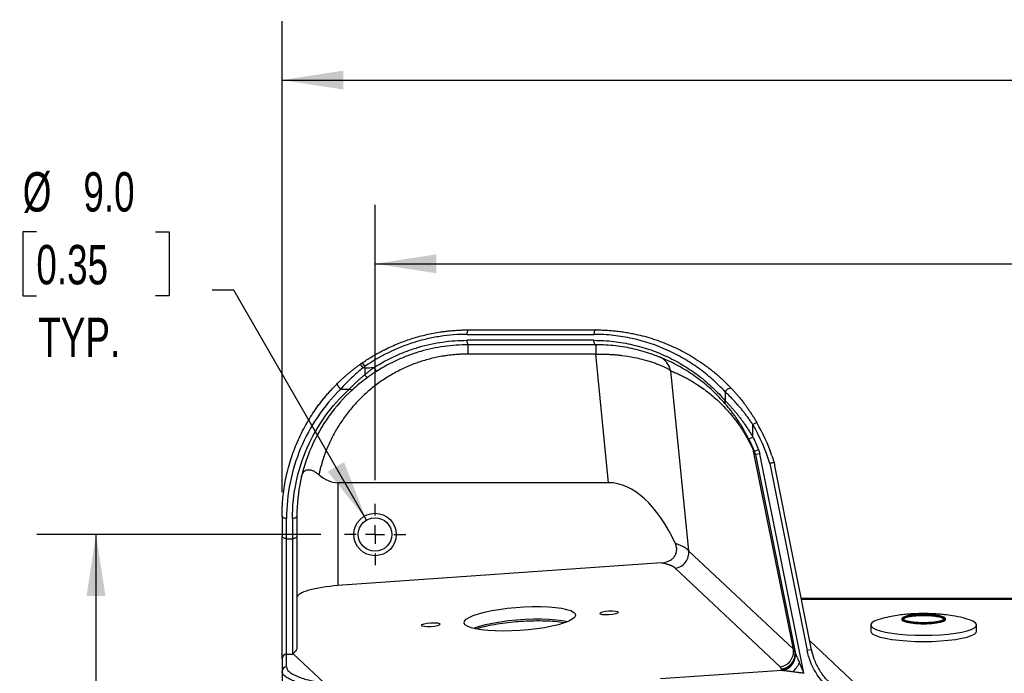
# Model space of a CAD drawing. Header units: millimetres. Extents: x 32 to 1437, y 32 to 1048.
# Tile 9 of 21: x 177 to 441, y 517 to 693. Entities that reach past the tile are written whole.
import ezdxf

# ---------------------------------------------------------------- set-up
doc = ezdxf.new("R2010")
doc.units = ezdxf.units.MM
doc.header["$LTSCALE"] = 5
doc.linetypes.add('CENTERX2', pattern=[20.32, 12.7, -2.54, 2.54, -2.54])
doc.layers.add('CENTER', color=40, linetype='CENTERX2')
doc.layers.add('DIMENSIONS', color=140, linetype='Continuous', lineweight=25)
doc.styles.add('SLDTEXTSTYLE0', font='TXT', dxfattribs={"width": 0.7})
doc.dimstyles.new('SLDDIMSTYLE0', dxfattribs={"dimtxt": 10.790039, "dimasz": 16.51, "dimexe": 0, "dimexo": 0.0625, "dimgap": 2.69751, "dimtad": 0, "dimtih": 1, "dimtoh": 1, "dimrnd": 1e-09, "dimzin": 4, "dimdsep": 46, "dimtxsty": 'SLDTEXTSTYLE0', "dimsah": 1, "dimcen": 0.09, "dimadec": 0, "dimazin": 1, "dimtfac": 1, "dimtofl": 0, "dimtmove": 0, "dimatfit": 3, "dimfxl": 0, "dimfrac": 2, "dimtolj": 1, "dimtzin": 12, "dimarcsym": 0})
doc.dimstyles.new('SLDDIMSTYLE1', dxfattribs={"dimtxt": 10.790039, "dimasz": 16.51, "dimexe": 0, "dimexo": 0.0625, "dimgap": 2.69751, "dimtad": 0, "dimtih": 1, "dimtoh": 1, "dimrnd": 1e-09, "dimzin": 4, "dimdsep": 46, "dimtxsty": 'SLDTEXTSTYLE0', "dimsah": 1, "dimcen": 0, "dimadec": 0, "dimazin": 1, "dimtfac": 1, "dimtofl": 0, "dimtmove": 0, "dimatfit": 3, "dimfxl": 0, "dimfrac": 2, "dimtolj": 1, "dimtzin": 12, "dimarcsym": 0})

# ---------------------------------------------------------------- blocks, each defined once
blk = doc.blocks.new('_D')
at = {"layer": 'DIMENSIONS'}
for p, q in [((257.52, 554.7), (181.22, 554.7)), ((197.09, 554.7), (197.09, 509.64)), ((181.06, 490.07), (177.44, 490.07)), ((177.44, 490.07), (177.44, 472.92)), ((213.13, 490.07), (216.75, 490.07)), ((216.75, 490.07), (216.75, 472.92)), ((177.44, 472.92), (181.06, 472.92)), ((216.75, 472.92), (213.13, 472.92)), ((197.09, 424.7), (197.09, 470.51)), ((253.87, 424.7), (181.22, 424.7))]:
    blk.add_line(p, q, dxfattribs=at)
for points in [[(197.09, 554.7), (194.55, 538.19), (199.63, 538.19)], [(197.09, 424.7), (199.63, 441.21), (194.55, 441.21)]]:
    blk.add_solid(points, dxfattribs=at)
at = {"layer": 'DIMENSIONS', "char_height": 10.583, "attachment_point": 1, "style": 'SLDTEXTSTYLE0'}
for s, insert in [('130.0', (176.57, 506.13)), ('5.12', (181.06, 486.57))]:
    blk.add_mtext(s, dxfattribs=dict(at, insert=insert))
blk = doc.blocks.new('_D_1')
at = {"layer": 'DIMENSIONS'}
for p, q in [((272.11, 569.29), (272.11, 643.34)), ((712.11, 569.29), (712.11, 643.34)), ((272.11, 627.47), (455.35, 627.47)), ((469.97, 627.47), (466.34, 627.47)), ((466.34, 627.47), (466.34, 610.32)), ((511.01, 627.47), (514.63, 627.47)), ((514.63, 627.47), (514.63, 610.32)), ((712.11, 627.47), (525.63, 627.47)), ((466.34, 610.32), (469.97, 610.32)), ((514.63, 610.32), (511.01, 610.32))]:
    blk.add_line(p, q, dxfattribs=at)
for points in [[(272.11, 627.47), (288.62, 624.93), (288.62, 630.01)], [(712.11, 627.47), (695.6, 630.01), (695.6, 624.93)]]:
    blk.add_solid(points, dxfattribs=at)
at = {"layer": 'DIMENSIONS', "char_height": 10.583, "attachment_point": 1, "style": 'SLDTEXTSTYLE0'}
for s, insert in [('440.0', (469.97, 643.52)), ('17.32', (469.97, 623.96))]:
    blk.add_mtext(s, dxfattribs=dict(at, insert=insert))
blk = doc.blocks.new('_D_2')
at = {"layer": 'DIMENSIONS'}
for p, q in [((247.11, 566.05), (247.11, 692.72)), ((737.11, 566.05), (737.11, 692.72)), ((247.11, 676.85), (455.35, 676.85)), ((469.97, 676.85), (466.34, 676.85)), ((466.34, 676.85), (466.34, 659.7)), ((511.01, 676.85), (514.63, 676.85)), ((514.63, 676.85), (514.63, 659.7)), ((737.11, 676.85), (525.63, 676.85)), ((466.34, 659.7), (469.97, 659.7)), ((514.63, 659.7), (511.01, 659.7))]:
    blk.add_line(p, q, dxfattribs=at)
for points in [[(247.11, 676.85), (263.62, 674.31), (263.62, 679.39)], [(737.11, 676.85), (720.6, 679.39), (720.6, 674.31)]]:
    blk.add_solid(points, dxfattribs=at)
at = {"layer": 'DIMENSIONS', "char_height": 10.583, "attachment_point": 1, "style": 'SLDTEXTSTYLE0'}
for s, insert in [('490.0', (469.97, 692.9)), ('19.29', (469.97, 673.34))]:
    blk.add_mtext(s, dxfattribs=dict(at, insert=insert))
blk = doc.blocks.new('_D_3')
at = {"layer": 'DIMENSIONS'}
for p, q in [((181.06, 636.04), (177.44, 636.04)), ((177.44, 636.04), (177.44, 618.89)), ((213.13, 636.04), (216.75, 636.04)), ((216.75, 636.04), (216.75, 618.89)), ((234.13, 620.37), (228.31, 620.37)), ((269.86, 558.59), (234.13, 620.37)), ((177.44, 618.89), (181.06, 618.89)), ((216.75, 618.89), (213.13, 618.89))]:
    blk.add_line(p, q, dxfattribs=at)
blk.add_solid([(269.86, 558.59), (263.79, 574.15), (259.4, 571.61)], dxfattribs=at)
at = {"layer": 'DIMENSIONS', "char_height": 10.583, "attachment_point": 1, "style": 'SLDTEXTSTYLE0'}
for s, insert in [('%%c', (177.4, 652.1)), ('9.0', (193.7, 652.1)), ('0.35', (181.06, 632.53)), ('TYP.', (181.58, 612.97))]:
    blk.add_mtext(s, dxfattribs=dict(at, insert=insert))
blk = doc.blocks.new('SW_CENTERMARKSYMBOL_0')
at = {"layer": 'CENTER', "color": 0}
for p, q in [((0, 5.08), (0, 8.24)), ((-5.08, 0), (-8.24, 0)), ((0, 0), (-2.54, 0)), ((0, 0), (0, 2.54)), ((0, 0), (0, -2.54)), ((0, 0), (2.54, 0)), ((5.08, 0), (8.24, 0)), ((0, -5.08), (0, -8.24))]:
    blk.add_line(p, q, dxfattribs=at)

msp = doc.modelspace()

# ---------------------------------------------------------------- linework, layer by layer
for p, q in [((296.861274, 608.496424), (330.957676, 608.496424)), ((330.957676, 606.896424), (296.861274, 606.896424)), ((297.114192, 603.196424), (297.114192, 605.696424)), ((331.443138, 605.696424), (331.443138, 603.196424)), ((331.443138, 603.196424), (297.114192, 603.196424)), ((334.932447, 568.624627), (331.443138, 603.196424)), ((268.916813, 599.525406), (268.223435, 600.504807)), ((268.666885, 600.815163), (269.34962, 599.828313)), ((268.916813, 599.525406), (269.34962, 599.828313)), ((269.34962, 599.525406), (268.916813, 599.525406)), ((269.34962, 599.525406), (269.34962, 599.828313)), ((269.34962, 599.525406), (269.34962, 597.640492)), ((351.545116, 598.749017), (356.431656, 550.333562)), ((262.884284, 593.789642), (265.206723, 593.789642)), ((366.279192, 593.024884), (366.279192, 590.634851)), ((374.742126, 584.839963), (373.704892, 584.236518)), ((373.704892, 580.876986), (373.704892, 584.236518)), ((373.704892, 580.876986), (372.632497, 580.338497)), ((374.117469, 577.068824), (375.228602, 577.522018)), ((384.596989, 523.832068), (373.91433, 577.112832)), ((375.566767, 576.399348), (374.390183, 576.163446)), ((374.390183, 576.163446), (385.038089, 523.056013)), ((387.4003, 517.378491), (375.566767, 576.399348)), ((378.246354, 573.784215), (388.32964, 523.492882)), ((389.506224, 523.728785), (379.593529, 573.169281)), ((334.932447, 568.624627), (262.114192, 568.624627)), ((262.114192, 568.624627), (262.114192, 540.952146)), ((247.114192, 559.696424), (247.114192, 554.252322)), ((248.314192, 553.56403), (248.314192, 559.008132)), ((249.914192, 559.008132), (249.914192, 553.56403)), ((251.114192, 559.696424), (251.114192, 554.252322)), ((248.314192, 553.56403), (249.914192, 553.56403)), ((248.314192, 522.480888), (248.314192, 553.56403)), ((249.914192, 553.56403), (249.914192, 522.480888)), ((384.596989, 523.832068), (356.431656, 550.333562)), ((349.134778, 547.044558), (262.114192, 540.952146)), ((381.003092, 519.155131), (352.837759, 545.656625)), ((597.482929, 537.498385), (386.745454, 537.498385)), ((386.784389, 537.304191), (597.443994, 537.304191)), ((405.414192, 530.383492), (405.414192, 528.716505)), ((413.714192, 532.050479), (413.714192, 531.854363)), ((425.514192, 531.854363), (425.514192, 532.050479)), ((433.814192, 528.716505), (433.814192, 530.383492)), ((406.284507, 509.889356), (389.024916, 526.129353)), ((248.314192, 519.076403), (248.314192, 522.480888)), ((248.314192, 522.480888), (249.914192, 522.480888)), ((250.067129, 522.603601), (258.484086, 514.683868)), ((389.506224, 523.728785), (388.32964, 523.492882)), ((247.114192, 521.304191), (247.114192, 517.899706)), ((247.114192, 517.899706), (247.114192, 495.196424)), ((381.551774, 518.145247), (348.88097, 515.857926)), ((381.389298, 518.36807), (381.34167, 518.605617))]:
    msp.add_line(p, q)
at = {"flags": 128}
for points in [[(331.524046, 609.696424), (331.413552, 609.673366), (331.307305, 609.605079), (331.209388, 609.494187), (331.123562, 609.344952), (331.053127, 609.163108), (331.000789, 608.955644), (330.968559, 608.730532), (330.957676, 608.496424)], [(331.524046, 605.696424), (331.413552, 605.719481), (331.307305, 605.787768), (331.209388, 605.89866), (331.123562, 606.047895), (331.053127, 606.229739), (331.000789, 606.437203), (330.968559, 606.662315), (330.957676, 606.896424)], [(262.042565, 595.333216), (261.975607, 595.215399), (261.964695, 595.052095), (262.010501, 594.853379), (262.1102, 594.631506), (262.257643, 594.400161), (262.443736, 594.173613), (262.657001, 593.965835), (262.884284, 593.789642)], [(266.01793, 593.593658), (265.95632, 593.553484), (265.879663, 593.531867), (265.789498, 593.529242), (265.687634, 593.545661), (265.576116, 593.580794), (265.457183, 593.633937), (265.333223, 593.704021), (265.206723, 593.789642)], [(368.046823, 593.844436), (367.884515, 593.955302), (367.67121, 593.999734), (367.422136, 593.97456), (367.15508, 593.881577), (366.889108, 593.727425), (366.643213, 593.523109), (366.43495, 593.283219), (366.279192, 593.024884)], [(248.314192, 559.008132), (248.080083, 559.021357), (247.854972, 559.060525), (247.647507, 559.12413), (247.465664, 559.209728), (247.316428, 559.314029), (247.205536, 559.433026), (247.137249, 559.562144), (247.114192, 559.696424)], [(251.114192, 559.696424), (251.091134, 559.562144), (251.022847, 559.433026), (250.911955, 559.314029), (250.76272, 559.209728), (250.580876, 559.12413), (250.373412, 559.060525), (250.1483, 559.021357), (249.914192, 559.008132)], [(248.314192, 553.56403), (248.080083, 553.577256), (247.854972, 553.616423), (247.647507, 553.680028), (247.465664, 553.765626), (247.316428, 553.869928), (247.205536, 553.988924), (247.137249, 554.118043), (247.114192, 554.252322)], [(251.114192, 554.252322), (251.091134, 554.118043), (251.022847, 553.988924), (250.911955, 553.869928), (250.76272, 553.765626), (250.580876, 553.680028), (250.373412, 553.616423), (250.1483, 553.577256), (249.914192, 553.56403)], [(311.073893, 528.870723), (308.789499, 528.754781), (306.55865, 528.715419), (304.433633, 528.753561), (302.464259, 528.868313), (300.696687, 529.056985), (299.172349, 529.315155), (297.926972, 529.636771), (296.989748, 530.014295), (296.382644, 530.438878), (296.119891, 530.900569), (296.207647, 531.388545), (296.643856, 531.891369), (297.418292, 532.397255), (298.512803, 532.894345), (299.901737, 533.370989), (301.552536, 533.816014), (303.426507, 534.218989), (305.479727, 534.570469), (307.664069, 534.862215), (309.928335, 535.087389), (312.219452, 535.240713), (314.483718, 535.318593), (316.66806, 535.319205), (318.72128, 535.242533), (320.595251, 535.090374), (322.24605, 534.866296), (323.634983, 534.57555), (324.729495, 534.224951), (325.503931, 533.822718), (325.94014, 533.378277), (326.027896, 532.902046), (325.765143, 532.405188), (325.158039, 531.899349), (324.220815, 531.396385), (322.975438, 530.908085), (321.4511, 530.445894), (319.683528, 530.020646), (317.714154, 529.642309), (315.589137, 529.31975), (313.358288, 529.060529), (311.073893, 528.870723)], [(335.017868, 533.099154), (334.063392, 533.075259), (333.254227, 533.134961), (332.713561, 533.26917), (332.523704, 533.457456), (332.713561, 533.671152), (333.254227, 533.877726), (334.063392, 534.045729), (335.017868, 534.149583), (335.972343, 534.173478), (336.781508, 534.113776), (337.322175, 533.979566), (337.512032, 533.79128), (337.322175, 533.577584), (336.781508, 533.37101), (335.972343, 533.203008), (335.017868, 533.099154)], [(419.614192, 533.207564), (418.146921, 533.171212), (416.771845, 533.06444), (415.575364, 532.893958), (414.632657, 532.670476), (414.002958, 532.408038), (413.725834, 532.123133), (413.818697, 531.833663), (414.275712, 531.557816), (415.068164, 531.312925), (416.146259, 531.114377), (417.442257, 530.974648), (418.874726, 530.902518), (420.353658, 530.902518), (421.786127, 530.974648), (423.082125, 531.114377), (424.16022, 531.312925), (424.952671, 531.557816), (425.409686, 531.833663), (425.502549, 532.123133), (425.225425, 532.408038), (424.595726, 532.670476), (423.65302, 532.893958), (422.456538, 533.06444), (421.081462, 533.171212), (419.614192, 533.207564)], [(419.614192, 533.129118), (421.037696, 533.092364), (422.364192, 532.984607), (423.503279, 532.813192), (424.377331, 532.589798), (424.926784, 532.329651), (425.114192, 532.050479), (424.926784, 531.771307), (424.377331, 531.51116), (423.503279, 531.287766), (422.364192, 531.11635), (421.037696, 531.008594), (419.614192, 530.97184), (418.190687, 531.008594), (416.864192, 531.11635), (415.725104, 531.287766), (414.851052, 531.51116), (414.3016, 531.771307), (414.114192, 532.050479), (414.3016, 532.329651), (414.851052, 532.589798), (415.725104, 532.813192), (416.864192, 532.984607), (418.190687, 533.092364), (419.614192, 533.129118)], [(419.614192, 532.933002), (418.190687, 532.896248), (416.864192, 532.788491), (415.725104, 532.617076), (414.851052, 532.393682), (414.3016, 532.133535), (414.136966, 531.952421)], [(425.091417, 531.952421), (424.926784, 532.133535), (424.377331, 532.393682), (423.503279, 532.617076), (422.364192, 532.788491), (421.037696, 532.896248), (419.614192, 532.933002)], [(287.129919, 529.894438), (286.175444, 529.870543), (285.366279, 529.930245), (284.825612, 530.064455), (284.635755, 530.25274), (284.825612, 530.466436), (285.366279, 530.67301), (286.175444, 530.841013), (287.129919, 530.944867), (288.084395, 530.968762), (288.89356, 530.90906), (289.434226, 530.77485), (289.624083, 530.586565), (289.434226, 530.372868), (288.89356, 530.166294), (288.084395, 529.998292), (287.129919, 529.894438)], [(323.746379, 531.193908), (322.485062, 531.452394), (320.834263, 531.676472), (318.960291, 531.82863), (316.907071, 531.905303), (314.722729, 531.904691), (312.458463, 531.826811), (310.167346, 531.673487), (307.903081, 531.448313), (305.718738, 531.156567), (303.665518, 530.805087), (301.791547, 530.402112), (300.140748, 529.957087), (298.751815, 529.480443), (298.640419, 529.436211)], [(407.908334, 531.959915), (407.316631, 531.775916), (406.336961, 531.371013), (405.701164, 530.940533), (405.425708, 530.495626), (405.517726, 530.047815), (405.974835, 529.608698), (406.785196, 529.189648), (407.927821, 528.801517), (409.373117, 528.454359), (411.083652, 528.157164), (413.015123, 527.91763), (415.117506, 527.741961), (417.336352, 527.634706), (419.614192, 527.598643)], [(413.714192, 531.854363), (413.818697, 531.637547), (414.275712, 531.3617), (415.068164, 531.116809), (416.146259, 530.918261), (417.442257, 530.778532), (418.874726, 530.706402), (420.353658, 530.706402), (421.786127, 530.778532), (423.082125, 530.918261), (424.16022, 531.116809), (424.952671, 531.3617), (425.409686, 531.637547), (425.514192, 531.854363)], [(419.614192, 527.598643), (421.892032, 527.634706), (424.110877, 527.741961), (426.213261, 527.91763), (428.144732, 528.157164), (429.855266, 528.454359), (431.300563, 528.801517), (432.443188, 529.189648), (433.253549, 529.608698), (433.710658, 530.047815), (433.802675, 530.495626), (433.527219, 530.940533), (432.891422, 531.371013), (431.911752, 531.775916), (431.308905, 531.963093)], [(405.414192, 528.716505), (405.517726, 528.380828), (405.974835, 527.941711), (406.785196, 527.522661), (407.927821, 527.13453), (409.373117, 526.787372), (411.083652, 526.490177), (413.015123, 526.250643), (415.117506, 526.074974), (417.336352, 525.967719), (419.614192, 525.931656)], [(419.614192, 525.931656), (421.892032, 525.967719), (424.110877, 526.074974), (426.213261, 526.250643), (428.144732, 526.490177), (429.855266, 526.787372), (431.300563, 527.13453), (432.443188, 527.522661), (433.253549, 527.941711), (433.710658, 528.380828), (433.814192, 528.716505)]]:
    msp.add_lwpolyline(points, dxfattribs=at)
for radius in [5.7, 4.5]:
    msp.add_circle((272.114192, 554.696424), radius)
for centre, radius, start, end in [((298.474351, 608.783097), 1.638352, 146.11922989, 190.07730223), ((298.474351, 606.60975), 1.638352, 169.92269777, 213.88077011), ((250.239099, 603.630675), 81.311191, 359.69532016, 1.45578236), ((346.740321, 597.89794), 4.879589, 10.04466649, 68.061327), ((297.114192, 559.696424), 50, 124.67676914, 125.29701708), ((288.059784, 609.494669), 19.036481, 211.45331362, 215.10273637), ((271.293212, 598.777034), 2.251505, 210.31755565, 236.65173367), ((366.863312, 590.230149), 0.710619, 145.2842588, 212.50508134), ((331.524046, 559.696424), 50, 18.8664443, 30.19011178), ((331.524046, 559.696424), 46, 22.18886784, 26.66291893), ((370.788822, 576.89706), 3.132947, 3.94919057, 23.56193542), ((369.487749, 575.18052), 5, 11.33733741, 22.18886784), ((352.372487, 549.733451), 4.10329, 276.51076654, 8.40973966), ((248.302653, 521.292424), 1.18852, 89.44374882, 179.43273252), ((380.53782, 523.231957), 4.10329, 276.51076654, 8.40973966), ((381.089526, 522.565833), 3.968235, 273.64307548, 10.56716439), ((381.137153, 522.328286), 3.968235, 273.64307548, 10.56716439), ((381.019985, 522.244081), 4.133188, 277.39234349, 7.94980289), ((248.302653, 517.887939), 1.18852, 89.44374882, 179.43273252), ((376.716099, 525.526199), 10.949219, 314.87069626, 330.47144977)]:
    msp.add_arc(centre, radius, start, end)
for centre, major_axis, ratio, start_param, end_param in [((262.114192, 587.677186), (0, 19.052559), 0.5773502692, 2.6605314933, 3.1415926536), ((338.111721, 526.624627), (-4.233686, 41.947026), 0.4981008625, 5.3175092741, 6.2329545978), ((262.114192, 538.588452), (10.998647, 0.807105), 0.2137830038, 1.5551097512, 3.125906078)]:
    msp.add_ellipse(centre, major_axis=major_axis, ratio=ratio, start_param=start_param, end_param=end_param)
for points, knots in [([(268.666885, 600.815163), (268.864187, 600.950459), (269.257364, 601.22007), (269.852217, 601.612299), (270.447787, 601.993842), (271.044362, 602.364048), (271.641568, 602.723233), (272.239214, 603.071459), (272.837068, 603.408861), (273.434915, 603.735558), (274.032538, 604.051677), (274.629739, 604.357348), (276.175701, 605.122743), (278.696239, 606.232185), (282.280593, 607.495205), (285.927217, 608.477971), (288.815901, 609.025932), (290.880839, 609.311601), (292.122213, 609.451805), (293.367149, 609.561143), (294.614835, 609.638764), (295.86471, 609.687414), (296.697386, 609.693418), (297.114192, 609.696424)], [0, 0, 0, 0, 0.0235630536, 0.0469555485, 0.0701777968, 0.0932301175, 0.1161128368, 0.1388262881, 0.1613708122, 0.183746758, 0.2059544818, 0.2279943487, 0.2498667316, 0.3760041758, 0.4993088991, 0.6250245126, 0.7497700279, 0.791264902, 0.8328388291, 0.8744955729, 0.9162388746, 0.9580724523, 1, 1, 1, 1]), ([(331.524046, 609.696424), (331.757337, 609.695479), (332.225395, 609.693583), (332.926821, 609.678269), (333.630386, 609.653728), (334.335748, 609.618966), (335.042816, 609.574137), (335.751426, 609.51909), (336.461432, 609.453757), (337.17268, 609.37805), (337.885014, 609.291889), (338.598275, 609.195196), (339.312304, 609.087894), (340.026936, 608.969908), (340.742006, 608.841166), (341.457346, 608.701598), (342.737121, 608.432454), (344.592557, 607.97975), (347.016119, 607.258943), (349.473482, 606.388519), (351.854216, 605.40063), (354.180989, 604.292279), (356.341016, 603.126099), (358.499834, 601.819651), (360.173342, 600.689743), (361.550693, 599.682815), (362.63157, 598.850884), (363.624533, 598.038121), (364.611912, 597.188249), (365.502889, 596.385365), (366.451326, 595.481452), (367.289322, 594.64465), (367.804112, 594.100833), (368.046823, 593.844436)], [0, 0, 0, 0, 0.0159303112, 0.0319612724, 0.0480934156, 0.0643272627, 0.080663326, 0.0971021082, 0.1136441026, 0.1302897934, 0.1470396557, 0.1638941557, 0.1808537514, 0.1979188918, 0.215090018, 0.2323675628, 0.2497519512, 0.308382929, 0.3694818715, 0.4330613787, 0.4991326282, 0.5597478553, 0.6248162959, 0.6828960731, 0.7496519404, 0.7772847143, 0.8120076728, 0.8529262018, 0.8744505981, 0.9106599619, 0.9436545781, 0.9734345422, 1, 1, 1, 1]), ([(296.861274, 608.496424), (294.440164, 608.496424), (292.032702, 608.313903), (288.44325, 607.766781), (287.250399, 607.538668), (285.466922, 607.126261), (284.873398, 606.977074), (283.688363, 606.654839), (283.095756, 606.481413), (280.161145, 605.560899), (277.89109, 604.651818), (273.503748, 602.496554), (271.386382, 601.250366), (269.34962, 599.828313)], [0, 0, 0, 0, 0.25, 0.25, 0.375, 0.375, 0.4375, 0.4375, 0.5, 0.5, 0.75, 0.75, 1, 1, 1, 1]), ([(271.820416, 599.561364), (273.709022, 600.76959), (275.664589, 601.829991), (278.694661, 603.204668), (279.720877, 603.626775), (281.805839, 604.398132), (282.866961, 604.747787), (286.052611, 605.672819), (288.19316, 606.130705), (292.504603, 606.742522), (294.675549, 606.896424), (296.861274, 606.896424)], [0, 0, 0, 0, 0.25, 0.25, 0.375, 0.375, 0.5, 0.5, 0.75, 0.75, 1, 1, 1, 1]), ([(366.279192, 593.024884), (365.171653, 594.220335), (364.017901, 595.345646), (361.616996, 597.467806), (360.369821, 598.46459), (357.778245, 600.333769), (356.433852, 601.206141), (354.339468, 602.419881), (353.628352, 602.808612), (352.179037, 603.553569), (351.439159, 603.910534), (347.68993, 605.601688), (344.55384, 606.650357), (339.628985, 607.735314), (337.950438, 608.014948), (334.514711, 608.395454), (332.757529, 608.496424), (330.957676, 608.496424)], [0, 0, 0, 0, 0.125, 0.125, 0.25, 0.25, 0.375, 0.375, 0.4375, 0.4375, 0.5, 0.5, 0.75, 0.75, 0.875, 0.875, 1, 1, 1, 1]), ([(330.957676, 606.896424), (332.761766, 606.896424), (334.551289, 606.790108), (338.033263, 606.386669), (339.729769, 606.09045), (344.695696, 604.944267), (347.842285, 603.839933), (351.588487, 602.064404), (352.326032, 601.690268), (353.770069, 600.909357), (354.477923, 600.501946), (356.560737, 599.229931), (357.89505, 598.315758), (360.461812, 596.355737), (361.694255, 595.309927), (364.060614, 593.080014), (365.194568, 591.896006), (366.279192, 590.634851)], [0, 0, 0, 0, 0.125, 0.125, 0.25, 0.25, 0.5, 0.5, 0.5625, 0.5625, 0.625, 0.625, 0.75, 0.75, 0.875, 0.875, 1, 1, 1, 1]), ([(297.114192, 605.696424), (294.964453, 605.696424), (292.82925, 605.546435), (288.588792, 604.950173), (286.483487, 604.503927), (283.350286, 603.602414), (282.306635, 603.261648), (280.256, 602.509902), (279.24668, 602.098526), (276.266496, 600.758799), (274.343129, 599.725358), (272.485615, 598.547849)], [0, 0, 0, 0, 0.25, 0.25, 0.5, 0.5, 0.625, 0.625, 0.75, 0.75, 1, 1, 1, 1]), ([(366.264016, 589.84828), (365.197247, 591.077376), (364.081966, 592.231278), (361.754567, 594.404499), (360.542415, 595.42372), (358.017913, 597.333911), (356.705569, 598.224842), (354.657047, 599.464517), (353.960847, 599.86157), (352.540585, 600.622627), (351.815184, 600.987252), (348.130661, 602.717641), (345.035878, 603.793898), (340.151711, 604.910941), (338.483138, 605.199629), (335.058492, 605.592811), (333.298428, 605.696424), (331.524046, 605.696424)], [0, 0, 0, 0, 0.125, 0.125, 0.25, 0.25, 0.375, 0.375, 0.4375, 0.4375, 0.5, 0.5, 0.75, 0.75, 0.875, 0.875, 1, 1, 1, 1]), ([(297.114192, 603.196424), (296.913461, 603.195578), (296.512177, 603.193887), (295.910631, 603.180194), (295.309788, 603.158331), (294.709647, 603.127498), (294.11021, 603.08791), (293.511475, 603.039509), (292.913444, 602.982311), (292.316115, 602.916311), (291.719492, 602.841512), (291.123565, 602.757909), (289.586483, 602.519311), (287.123955, 602.011323), (283.772247, 601.017568), (280.483806, 599.729244), (277.273398, 598.135521), (274.198034, 596.25909), (271.287438, 594.107501), (268.57665, 591.709504), (266.102599, 589.095307), (263.876618, 586.290811), (261.933783, 583.348641), (260.264733, 580.283445), (259.192953, 577.843861), (258.531889, 576.082305), (258.172509, 575.040251), (257.841413, 573.989674), (257.539297, 572.930444), (257.263525, 571.86299), (257.104102, 571.146031), (257.02427, 570.787009)], [0, 0, 0, 0, 0.0101235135, 0.0202380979, 0.030346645, 0.040452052, 0.0505572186, 0.0606650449, 0.0707784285, 0.0809002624, 0.0910334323, 0.1011808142, 0.111345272, 0.1697895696, 0.2286235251, 0.2897627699, 0.351535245, 0.4149784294, 0.479217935, 0.5442666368, 0.6101533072, 0.6758120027, 0.7422261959, 0.8073119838, 0.872980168, 0.894068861, 0.9151740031, 0.9363076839, 0.957481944, 0.978708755, 1, 1, 1, 1]), ([(331.549141, 603.198291), (331.70849, 603.200614), (332.025425, 603.205233), (332.49784, 603.206441), (332.964425, 603.203593), (333.424963, 603.19645), (333.879263, 603.185284), (334.327149, 603.170234), (334.768455, 603.151475), (335.203034, 603.129174), (335.630749, 603.103498), (336.051478, 603.074616), (336.465114, 603.042695), (336.871558, 603.007902), (337.270728, 602.970404), (337.662546, 602.930365), (338.046967, 602.887948), (339.458302, 602.720843), (341.712066, 602.359424), (344.134308, 601.794019), (345.832912, 601.308297), (347.037516, 600.91664), (348.113552, 600.522842), (349.073493, 600.128339), (349.899962, 599.746926), (350.47827, 599.444042), (350.870971, 599.215996), (351.13091, 599.052257), (351.359701, 598.895259), (351.483225, 598.797832), (351.545116, 598.749017)], [0, 0, 0, 0, 0.0170533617, 0.0339179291, 0.0505937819, 0.0670810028, 0.083379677, 0.0994898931, 0.1154117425, 0.1311453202, 0.1466907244, 0.1620480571, 0.1772174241, 0.192198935, 0.2069927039, 0.2215988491, 0.2360174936, 0.2502487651, 0.3814617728, 0.5000166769, 0.5637624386, 0.6252280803, 0.6882799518, 0.7498927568, 0.8127220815, 0.8750361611, 0.9061030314, 0.9372785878, 0.9685739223, 1, 1, 1, 1]), ([(262.042565, 595.333216), (262.119418, 595.408571), (262.273896, 595.560036), (262.512376, 595.79004), (262.757279, 596.023303), (263.009111, 596.259846), (263.267848, 596.499513), (263.533613, 596.742189), (263.806486, 596.987744), (264.086563, 597.236047), (264.373933, 597.486963), (264.66869, 597.740355), (265.065302, 598.075935), (265.571588, 598.494235), (266.196193, 598.994019), (266.846953, 599.497292), (267.523619, 600.004091), (267.988189, 600.336489), (268.223435, 600.504807)], [0, 0, 0, 0, 0.0430237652, 0.0864800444, 0.1303996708, 0.1748125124, 0.2197474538, 0.265232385, 0.3112941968, 0.3579587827, 0.4052510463, 0.4531949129, 0.5018133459, 0.5966855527, 0.6938068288, 0.7933154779, 0.8953400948, 1, 1, 1, 1]), ([(268.916813, 599.525406), (267.807824, 598.633223), (266.747742, 597.701268), (265.23417, 596.257458), (264.742413, 595.768557), (263.785771, 594.778989), (263.320369, 594.277334), (262.884284, 593.789642)], [0, 0, 0, 0, 0.5, 0.5, 0.75, 0.75, 1, 1, 1, 1]), ([(269.34962, 597.640492), (269.461037, 597.732695), (269.684827, 597.917895), (270.025958, 598.193688), (270.372872, 598.469209), (270.725854, 598.744049), (271.084902, 599.017985), (271.449805, 599.291154), (271.696519, 599.471031), (271.820416, 599.561364)], [0, 0, 0, 0, 0.1391952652, 0.2795871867, 0.4211880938, 0.5640124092, 0.7080765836, 0.8533990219, 1, 1, 1, 1]), ([(351.545116, 598.749017), (351.733122, 598.673122), (352.107124, 598.522143), (352.667511, 598.283672), (353.22363, 598.037901), (353.775649, 597.783912), (354.323523, 597.521948), (354.867264, 597.251943), (355.406869, 596.973917), (355.942339, 596.687863), (356.473673, 596.393783), (357.000872, 596.091677), (357.523936, 595.781543), (358.042864, 595.463391), (359.46231, 594.563938), (361.703934, 592.976267), (364.294536, 590.731581), (366.240834, 588.761302), (367.58099, 587.263702), (368.843665, 585.705839), (369.849982, 584.332222), (370.613686, 583.201559), (371.149743, 582.364828), (371.665348, 581.515338), (372.093466, 580.769834), (372.437106, 580.143621), (372.699926, 579.648771), (372.955894, 579.150463), (373.204997, 578.648875), (373.447284, 578.143346), (373.682591, 577.636194), (373.838048, 577.285107), (373.91433, 577.112832)], [0, 0, 0, 0, 0.0279026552, 0.0555069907, 0.0828133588, 0.1098221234, 0.1365336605, 0.1629483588, 0.1890666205, 0.2148888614, 0.2404155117, 0.2656470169, 0.2905838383, 0.3152264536, 0.3395753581, 0.4919972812, 0.6286761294, 0.6909373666, 0.7488723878, 0.802140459, 0.8509721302, 0.8735057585, 0.894929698, 0.9152584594, 0.9345090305, 0.9448773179, 0.9548996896, 0.9645806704, 0.9739252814, 0.9829391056, 0.9916283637, 1, 1, 1, 1]), ([(265.206723, 593.789642), (265.282377, 593.868212), (265.434481, 594.026182), (265.669601, 594.266312), (265.911281, 594.510019), (266.159951, 594.75724), (266.415493, 595.007707), (266.677939, 595.261205), (266.947281, 595.517505), (267.223522, 595.776384), (267.506659, 596.037615), (267.796694, 596.300975), (268.093629, 596.566236), (268.397447, 596.83319), (268.708221, 597.101562), (269.025671, 597.371331), (269.24123, 597.550433), (269.34962, 597.640492)], [0, 0, 0, 0, 0.061699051, 0.1240484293, 0.1870631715, 0.2507578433, 0.3151465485, 0.3802429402, 0.4460602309, 0.5126112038, 0.579908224, 0.6479632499, 0.7167878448, 0.7863931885, 0.8567900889, 0.9279889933, 1, 1, 1, 1]), ([(270.055499, 596.896251), (269.323001, 596.363441), (268.619192, 595.818356), (267.271845, 594.713468), (266.628055, 594.153368), (266.01793, 593.593658)], [0, 0, 0, 0, 0.5, 0.5, 1, 1, 1, 1]), ([(247.114192, 559.696424), (247.115135, 559.930347), (247.116968, 560.384814), (247.131147, 561.046392), (247.151833, 561.667675), (247.178324, 562.248622), (247.209027, 562.789215), (247.242684, 563.289465), (247.278077, 563.749403), (247.3141, 564.169073), (247.420392, 565.30074), (247.639032, 567.061834), (248.224443, 570.412644), (249.236717, 574.397737), (250.680361, 578.366221), (252.037053, 581.382214), (253.198667, 583.64465), (254.433391, 585.779242), (255.542085, 587.497786), (256.481975, 588.843554), (257.227868, 589.856051), (257.991469, 590.840049), (258.77164, 591.795462), (259.56705, 592.722387), (260.377162, 593.620427), (261.198636, 594.491172), (261.762629, 595.053905), (262.042565, 595.333216)], [0, 0, 0, 0, 0.0182434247, 0.035443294, 0.0515996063, 0.0667123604, 0.0807815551, 0.0938071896, 0.1057892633, 0.116727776, 0.1266227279, 0.1943176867, 0.2547325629, 0.3906328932, 0.5113542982, 0.57759628, 0.6414513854, 0.7029280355, 0.7620356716, 0.7932679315, 0.8240714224, 0.8544480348, 0.8843997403, 0.9139285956, 0.943036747, 0.971726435, 1, 1, 1, 1]), ([(262.884284, 593.789642), (260.584701, 591.526528), (258.510298, 589.034611), (254.893154, 583.690797), (253.350476, 580.83901), (250.857248, 574.887213), (249.906761, 571.787355), (248.635217, 565.460961), (248.314192, 562.234626), (248.314192, 559.008132)], [0, 0, 0, 0, 0.25, 0.25, 0.5, 0.5, 0.75, 0.75, 1, 1, 1, 1]), ([(249.914192, 559.008132), (249.914192, 562.266817), (250.252853, 565.525311), (251.593061, 571.903302), (252.594568, 575.022558), (255.217699, 580.988638), (256.839244, 583.83528), (260.633173, 589.134433), (262.805475, 591.586812), (265.206723, 593.789642)], [0, 0, 0, 0, 0.25, 0.25, 0.5, 0.5, 0.75, 0.75, 1, 1, 1, 1]), ([(266.01793, 593.593658), (263.677734, 591.446835), (261.560657, 589.056802), (257.863183, 583.892373), (256.282864, 581.118104), (253.726423, 575.303704), (252.750378, 572.263751), (251.444243, 566.047912), (251.114192, 562.872261), (251.114192, 559.696424)], [0, 0, 0, 0, 0.25, 0.25, 0.5, 0.5, 0.75, 0.75, 1, 1, 1, 1]), ([(373.704892, 584.236518), (373.604388, 584.387467), (373.404634, 584.687486), (373.100609, 585.130305), (372.796097, 585.564218), (372.490937, 585.988924), (372.185551, 586.404501), (371.880215, 586.81093), (371.575251, 587.208215), (371.270979, 587.596355), (370.967725, 587.97535), (370.665824, 588.345201), (370.36561, 588.705907), (370.011017, 589.123993), (369.603412, 589.593317), (369.145082, 590.106417), (368.696255, 590.595519), (368.258288, 591.060627), (367.832571, 591.501704), (367.420371, 591.918882), (367.023387, 592.311673), (366.641723, 592.681838), (366.399314, 592.911218), (366.279192, 593.024884)], [0, 0, 0, 0, 0.0445049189, 0.0884551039, 0.1318566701, 0.1747159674, 0.2170395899, 0.258834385, 0.3001074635, 0.3408662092, 0.381118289, 0.4208716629, 0.4601345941, 0.4989156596, 0.5592412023, 0.6183019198, 0.676137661, 0.7327908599, 0.7883066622, 0.8427330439, 0.8961209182, 0.9485242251, 1, 1, 1, 1]), ([(368.046823, 593.844436), (368.104444, 593.782628), (368.220266, 593.658392), (368.39825, 593.464977), (368.580238, 593.265219), (368.766394, 593.058586), (368.956544, 592.84512), (369.1506, 592.624707), (369.348448, 592.397275), (369.549978, 592.16273), (369.970977, 591.66652), (370.629645, 590.864044), (371.392561, 589.878845), (372.043012, 588.996348), (372.576279, 588.244746), (373.115808, 587.453386), (373.659276, 586.621112), (374.206331, 585.74804), (374.561535, 585.146033), (374.742126, 584.839963)], [0, 0, 0, 0, 0.0265340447, 0.0533343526, 0.0804229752, 0.1078212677, 0.13554987, 0.1636286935, 0.1920769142, 0.2209129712, 0.2501545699, 0.3721962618, 0.5009188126, 0.5773452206, 0.6563121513, 0.737949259, 0.8223738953, 0.909692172, 1, 1, 1, 1]), ([(366.279192, 590.634851), (366.340607, 590.572398), (366.463994, 590.446927), (366.653707, 590.251423), (366.847569, 590.049555), (367.045675, 589.840844), (367.247742, 589.625422), (367.45359, 589.403252), (367.663013, 589.174344), (367.87581, 588.938696), (368.091782, 588.696308), (368.31073, 588.447181), (368.532457, 588.191315), (368.756767, 587.928709), (368.983465, 587.659364), (369.212358, 587.383279), (369.443257, 587.100455), (369.675971, 586.810892), (369.910317, 586.514589), (370.269407, 586.053065), (370.75291, 585.413134), (371.355424, 584.578975), (371.955412, 583.707801), (372.549618, 582.799323), (373.137717, 581.854745), (373.514408, 581.205363), (373.704892, 580.876986)], [0, 0, 0, 0, 0.0255224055, 0.051276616, 0.0772712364, 0.1035146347, 0.1300149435, 0.156780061, 0.1838176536, 0.211135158, 0.2387397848, 0.2666385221, 0.2948381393, 0.3233451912, 0.3521660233, 0.3813067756, 0.4107733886, 0.4405716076, 0.4707069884, 0.5011849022, 0.5798312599, 0.660178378, 0.7423010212, 0.8262692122, 0.9121484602, 1, 1, 1, 1]), ([(372.632497, 580.338497), (372.181205, 581.237241), (371.70343, 582.115227), (370.698745, 583.82791), (370.171781, 584.662657), (369.348071, 585.880067), (369.066777, 586.281704), (368.499689, 587.064938), (368.215545, 587.444369), (367.366225, 588.544238), (366.802991, 589.227291), (366.264016, 589.84828)], [0, 0, 0, 0, 0.25, 0.25, 0.5, 0.5, 0.625, 0.625, 0.75, 0.75, 1, 1, 1, 1]), ([(378.837767, 575.864579), (378.891029, 575.706065), (378.995138, 575.396223), (379.138138, 574.938184), (379.26925, 574.498706), (379.349915, 574.210782), (379.389333, 574.070082)], [0, 0, 0, 0, 0.2675355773, 0.5229424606, 0.7668761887, 1, 1, 1, 1]), ([(252.317492, 570.148847), (252.386119, 570.442927), (252.471696, 570.713975), (252.636175, 571.080127), (252.697439, 571.195664), (252.829917, 571.405069), (252.901514, 571.499982), (253.134014, 571.755841), (253.314649, 571.887642), (253.707021, 572.06349), (253.923784, 572.11047), (254.375229, 572.128574), (254.613371, 572.100484), (255.098837, 571.980658), (255.343964, 571.890034), (255.83783, 571.654044), (256.084164, 571.509302), (256.562481, 571.179301), (256.796346, 570.993065), (257.02427, 570.787008)], [0, 0, 0, 0, 0.125, 0.125, 0.1875, 0.1875, 0.25, 0.25, 0.375, 0.375, 0.5, 0.5, 0.625, 0.625, 0.75, 0.75, 0.875, 0.875, 1, 1, 1, 1]), ([(379.389351, 574.070087), (379.381393, 574.068097), (379.365316, 574.064075), (379.328438, 574.05484), (379.28165, 574.043135), (379.223885, 574.028699), (379.155399, 574.011599), (379.076277, 573.99184), (378.979297, 573.967629), (378.854553, 573.936329), (378.689822, 573.895027), (378.48299, 573.843373), (378.328675, 573.804795), (378.246354, 573.784215)], [0, 0, 0, 0, 0.0672794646, 0.135924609, 0.2059365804, 0.2773164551, 0.3500652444, 0.4241838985, 0.4996733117, 0.5957123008, 0.7111266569, 0.8458969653, 1, 1, 1, 1]), ([(251.114192, 554.252322), (251.114192, 554.126095), (251.114192, 553.873782), (251.114192, 553.488403), (251.114192, 553.098323), (251.114192, 552.703024), (251.114192, 552.302647), (251.114192, 551.897148), (251.114192, 551.139873), (251.114192, 550.00796), (251.114192, 548.473881), (251.114192, 546.902158), (251.114192, 545.571477), (251.114192, 544.501716), (251.114192, 543.700759), (251.114192, 542.897426), (251.114192, 542.360946), (251.114192, 542.092502)], [0, 0, 0, 0, 0.0355459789, 0.0710518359, 0.1065342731, 0.1420100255, 0.1774958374, 0.2130084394, 0.2485645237, 0.3742640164, 0.5000049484, 0.6257044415, 0.7514453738, 0.8136211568, 0.8757123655, 0.9378087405, 1, 1, 1, 1]), ([(349.134778, 547.044558), (349.771803, 547.089157), (350.385796, 547.224181), (351.113856, 547.547764), (351.257291, 547.620591), (351.532234, 547.77993), (351.664678, 547.866818), (352.045939, 548.150553), (352.281401, 548.374177), (352.677621, 548.86736), (352.84196, 549.138827), (353.09105, 549.730667), (353.170335, 550.037214), (353.222598, 550.512691), (353.228561, 550.674293), (353.217791, 550.992452), (353.20128, 551.150295), (353.119665, 551.620255), (353.021628, 551.92912), (352.886972, 552.220924)], [0, 0, 0, 0, 0.25, 0.25, 0.3125, 0.3125, 0.375, 0.375, 0.5, 0.5, 0.625, 0.625, 0.75, 0.75, 0.8125, 0.8125, 0.875, 0.875, 1, 1, 1, 1]), ([(356.431656, 550.333562), (356.39686, 550.372374), (356.327817, 550.449386), (356.212671, 550.562366), (356.090654, 550.67231), (355.961377, 550.779114), (355.825561, 550.88282), (355.683623, 550.983443), (355.53605, 551.081013), (355.383297, 551.175567), (355.225814, 551.267147), (354.995929, 551.393132), (354.681656, 551.550209), (354.267262, 551.733816), (353.829191, 551.906599), (353.372606, 552.06935), (353.047779, 552.170824), (352.887148, 552.221005)], [0, 0, 0, 0, 0.05396517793, 0.10707958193, 0.15934336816, 0.21075670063, 0.26131975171, 0.3110327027, 0.35989574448, 0.40790907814, 0.45507291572, 0.50138748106, 0.60535951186, 0.70720357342, 0.80692276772, 0.90452040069, 1, 1, 1, 1]), ([(352.837759, 545.656625), (352.806802, 545.684733), (352.744983, 545.740862), (352.639598, 545.82347), (352.525137, 545.904726), (352.400689, 545.984528), (352.266496, 546.062903), (352.122494, 546.139845), (351.9687, 546.215354), (351.805111, 546.289431), (351.631725, 546.362076), (351.408227, 546.448962), (351.126696, 546.548399), (350.777108, 546.658174), (350.403554, 546.762803), (350.005487, 546.862153), (349.584961, 546.956716), (349.28491, 547.015263), (349.134778, 547.044558)], [0, 0, 0, 0, 0.0506211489, 0.1010853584, 0.1514209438, 0.2016564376, 0.2518205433, 0.301942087, 0.3520499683, 0.4021731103, 0.4523404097, 0.5025806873, 0.5861066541, 0.6692010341, 0.7519998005, 0.8346403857, 0.9172610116, 1, 1, 1, 1]), ([(247.114192, 521.304191), (247.114192, 522.265298), (247.114192, 524.862017), (247.114192, 532.441857), (247.114192, 537.191798), (247.114192, 542.092502)], [0, 0, 0, 0, 0.5, 0.5, 1, 1, 1, 1]), ([(419.614192, 533.437516), (418.751121, 533.426307), (417.546746, 533.410667), (415.77766, 533.304723), (414.250491, 533.174358), (412.346598, 532.932203), (410.229494, 532.569708), (408.734691, 532.174045), (407.949686, 531.96626)], [0, 0, 0, 0, 0.21451485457, 0.29934565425, 0.44521575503, 0.60287087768, 0.79144547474, 1, 1, 1, 1]), ([(414.114192, 531.854363), (414.114192, 532.140427), (414.693684, 532.414797), (416.756525, 532.819354), (418.155542, 532.933002), (419.614192, 532.933002)], [0, 0, 0, 0, 0.5, 0.5, 1, 1, 1, 1]), ([(431.259516, 531.948252), (430.921718, 532.051834), (429.644985, 532.443328), (427.643899, 532.814261), (425.446277, 533.12428), (423.726206, 533.285508), (422.129168, 533.386554), (420.774679, 533.431986), (419.896386, 533.436171), (419.614192, 533.437516)], [0, 0, 0, 0, 0.0904164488, 0.3417350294, 0.5266477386, 0.6617914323, 0.7812488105, 0.9297154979, 1, 1, 1, 1]), ([(419.614192, 532.933002), (421.072841, 532.933002), (422.471858, 532.819354), (424.5347, 532.414797), (425.114192, 532.140427), (425.114192, 531.854363)], [0, 0, 0, 0, 0.5, 0.5, 1, 1, 1, 1]), ([(299.230895, 529.305855), (299.609563, 529.436212), (300.63193, 529.788163), (302.821714, 530.289944), (305.575428, 530.777594), (308.461883, 531.151196), (310.404154, 531.303029), (311.347049, 531.376738)], [0, 0, 0, 0, 0.1338611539, 0.3614117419, 0.5842337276, 0.7981618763, 1, 1, 1, 1]), ([(311.347049, 531.376738), (312.289843, 531.429202), (314.231904, 531.537273), (317.120025, 531.550431), (319.867029, 531.429607), (321.910917, 531.242091), (322.815876, 531.05553), (323.071248, 531.002884)], [0, 0, 0, 0, 0.21121710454, 0.43508603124, 0.66826207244, 0.90638644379, 1, 1, 1, 1]), ([(251.114192, 524.117518), (251.114192, 523.995331), (251.067356, 523.870874), (250.925965, 523.619648), (250.83028, 523.49282), (250.614579, 523.238821), (250.493559, 523.111461), (250.312906, 522.920445), (250.252657, 522.856772), (250.142987, 522.729723), (250.092217, 522.66631), (250.067129, 522.603601)], [0, 0, 0, 0, 0.25, 0.25, 0.5, 0.5, 0.75, 0.75, 0.875, 0.875, 1, 1, 1, 1]), ([(385.038089, 523.056013), (385.046799, 523.018085), (385.065139, 522.938223), (385.096818, 522.8579), (385.113451, 522.815724)], [0, 0, 0, 0, 0.4749154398, 1, 1, 1, 1]), ([(385.113451, 522.815724), (385.12137, 522.796878), (385.138162, 522.756916), (385.167374, 522.687276), (385.201143, 522.606805), (385.239775, 522.514811), (385.283206, 522.41149), (385.331478, 522.296762), (385.384589, 522.170641), (385.442535, 522.033106), (385.524685, 521.838277), (385.63626, 521.572888), (385.798963, 521.185776), (386.003297, 520.699929), (386.159454, 520.328708), (386.243127, 520.129797)], [0, 0, 0, 0, 0.0265877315, 0.0563772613, 0.0895396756, 0.126198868, 0.1664464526, 0.2103515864, 0.2579674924, 0.3093358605, 0.3644898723, 0.4744576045, 0.6010196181, 0.7862152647, 1, 1, 1, 1]), ([(406.284507, 508.712659), (404.215835, 508.712659), (402.133012, 509.081086), (398.19301, 510.509677), (396.337033, 511.569473), (393.080402, 514.250292), (391.680586, 515.870624), (389.509366, 519.472715), (388.73856, 521.453358), (388.32964, 523.492882)], [0, 0, 0, 0, 0.25, 0.25, 0.5, 0.5, 0.75, 0.75, 1, 1, 1, 1]), ([(394.647715, 514.645697), (394.176716, 515.082225), (392.965649, 516.204653), (391.465199, 518.414074), (390.168918, 521.023221), (389.706963, 522.861254), (389.489756, 523.725483)], [0, 0, 0, 0, 0.1811275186, 0.4657276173, 0.7487895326, 1, 1, 1, 1]), ([(248.314188, 519.076403), (248.314188, 518.660086), (248.540753, 518.243799), (249.436343, 517.430675), (250.105424, 517.033878), (251.854666, 516.278325), (252.934927, 515.91961), (255.455909, 515.257009), (256.896731, 514.953181), (258.484086, 514.683868)], [0, 0, 0, 0, 0.25, 0.25, 0.5, 0.5, 0.75, 0.75, 1, 1, 1, 1]), ([(381.34167, 518.605617), (381.335356, 518.632642), (381.322731, 518.68667), (381.292163, 518.766768), (381.253073, 518.846108), (381.204688, 518.924632), (381.147013, 519.002335), (381.080799, 519.0793), (381.029011, 519.129838), (381.003092, 519.155131)], [0, 0, 0, 0, 0.14281165, 0.2855068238, 0.428164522, 0.5708638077, 0.7136836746, 0.856702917, 1, 1, 1, 1]), ([(386.243127, 520.129797), (386.298626, 519.997799), (386.416043, 519.718539), (386.602291, 519.275665), (386.815563, 518.768959), (387.083347, 518.131298), (387.283121, 517.656808), (387.4003, 517.378491)], [0, 0, 0, 0, 0.1444676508, 0.305641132, 0.4835291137, 0.6970584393, 1, 1, 1, 1]), ([(257.7622, 513.498337), (257.618717, 513.521854), (257.330687, 513.56906), (256.906207, 513.642093), (256.485603, 513.717079), (256.069836, 513.794162), (255.659043, 513.873302), (255.253592, 513.954511), (254.853793, 514.037785), (254.459979, 514.123126), (254.072481, 514.210532), (253.69163, 514.300006), (252.784604, 514.522086), (251.422129, 514.903494), (249.890787, 515.452512), (248.644413, 516.047365), (247.991517, 516.494987), (247.662201, 516.801115), (247.52833, 516.942234), (247.400434, 517.100498), (247.285605, 517.275932), (247.192791, 517.468538), (247.127247, 517.67829), (247.118653, 517.824035), (247.114192, 517.899706)], [0, 0, 0, 0, 0.02155525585, 0.04327023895, 0.06514510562, 0.08718000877, 0.10937509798, 0.13173051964, 0.154246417, 0.17692293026, 0.19976019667, 0.22275835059, 0.24591752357, 0.36832919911, 0.49860555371, 0.61835150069, 0.75204357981, 0.77736580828, 0.80605482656, 0.83811059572, 0.8735330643, 0.91232217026, 0.95447784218, 1, 1, 1, 1]), ([(381.551774, 518.145247), (381.534136, 518.159457), (381.498923, 518.187828), (381.457594, 518.231628), (381.425072, 518.276225), (381.401325, 518.321652), (381.393309, 518.352589), (381.389298, 518.36807)], [0, 0, 0, 0, 0.2007291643, 0.4007504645, 0.6004064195, 0.8000414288, 1, 1, 1, 1]), ([(384.440874, 517.766479), (384.295016, 517.785611), (384.016023, 517.822207), (383.618162, 517.874359), (383.249855, 517.922648), (382.913864, 517.966564), (382.614655, 518.005741), (382.358625, 518.039597), (382.139481, 518.068448), (381.949528, 518.093374), (381.789323, 518.114302), (381.656713, 518.131546), (381.584706, 518.140947), (381.551774, 518.145247)], [0, 0, 0, 0, 0.1457040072, 0.278698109, 0.3990118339, 0.5165983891, 0.6189577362, 0.7044514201, 0.7808816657, 0.8483879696, 0.9071733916, 0.9575465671, 1, 1, 1, 1]), ([(387.4003, 517.378491), (387.239558, 517.399599), (386.94016, 517.438915), (386.524302, 517.493552), (386.174796, 517.539257), (385.706747, 517.600438), (385.135455, 517.675533), (384.660083, 517.737776), (384.440874, 517.766479)], [0, 0, 0, 0, 0.16264375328, 0.30293856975, 0.42088451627, 0.5164818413, 0.77703402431, 1, 1, 1, 1])]:
    msp.add_open_spline(points, degree=3, knots=knots)
for points in [[(297.114192, 609.696424), (309.116705, 609.696424), (320.699327, 609.696424), (331.524046, 609.696424)], [(331.524046, 605.696424), (320.699327, 605.696424), (309.116705, 605.696424), (297.114192, 605.696424)], [(331.443138, 603.196424), (331.478472, 603.197091), (331.513807, 603.197713), (331.549141, 603.198291)], [(269.34962, 599.525406), (270.173268, 599.525406), (270.996916, 599.537393), (271.820416, 599.561364)], [(272.485615, 598.547849), (271.655832, 598.021835), (270.845404, 597.470818), (270.055499, 596.896251)], [(378.246354, 573.784215), (377.145956, 577.433698), (375.621721, 580.941768), (373.704892, 584.236518)], [(373.704892, 580.876986), (374.257169, 579.777132), (374.763804, 578.661601), (375.228602, 577.522018)], [(375.228602, 577.522018), (375.376536, 577.159314), (375.489762, 576.783417), (375.566767, 576.399348)], [(379.389341, 574.070067), (379.468235, 573.758467), (379.538356, 573.444452), (379.601844, 573.127811)], [(247.114192, 542.092502), (247.114192, 546.44306), (247.114192, 550.688553), (247.114192, 554.252322)], [(251.114192, 542.092502), (251.114192, 534.785556), (251.114192, 527.991615), (251.114192, 524.117518)], [(249.914192, 522.480888), (249.96531, 522.521779), (250.016428, 522.562659), (250.067129, 522.603601)], [(384.596989, 523.832068), (384.820739, 523.66321), (384.952504, 523.482876), (384.990462, 523.29356)]]:
    msp.add_open_spline(points, degree=3)

# ---------------------------------------------------------------- block references
at = {"layer": 'CENTER'}
msp.add_blockref('SW_CENTERMARKSYMBOL_0', (272.114192, 554.696424), dxfattribs=at)

# ---------------------------------------------------------------- dimensions: what is measured, and where the dimension line sits
at = {"layer": 'DIMENSIONS'}
for base, p1, p2, picture, middle in [((737.114192, 676.845836), (247.114192, 559.696424), (737.114192, 559.696424), '_D_2', (490.487317, 676.845836)), ((712.114192, 627.466646), (272.114192, 562.936424), (712.114192, 562.936424), '_D_1', (490.487317, 627.466646))]:
    dim = msp.add_linear_dim(base=base, p1=p1, p2=p2, dimstyle='SLDDIMSTYLE0', dxfattribs=at)
    dim.commit()
    dim.dimension.update_dxf_attribs({"geometry": picture, "text_midpoint": middle, "dimtype": 160})
dim = msp.add_diameter_dim_2p(p1=(274.367352, 550.801135), p2=(269.861032, 558.591712), text='<>\\PTYP.', dimstyle='SLDDIMSTYLE1', dxfattribs=at)
dim.commit()
dim.dimension.update_dxf_attribs({"geometry": '_D_3', "text_midpoint": (197.094369, 627.466646), "dimtype": 163})
dim = msp.add_linear_dim(base=(197.094369, 424.696424), p1=(263.874192, 554.696424), p2=(260.222441, 424.696424), angle=90, dimstyle='SLDDIMSTYLE0', dxfattribs=at)
dim.commit()
dim.dimension.update_dxf_attribs({"geometry": '_D', "text_midpoint": (197.094369, 490.072293), "dimtype": 160})

doc.saveas('drawing.dxf')
